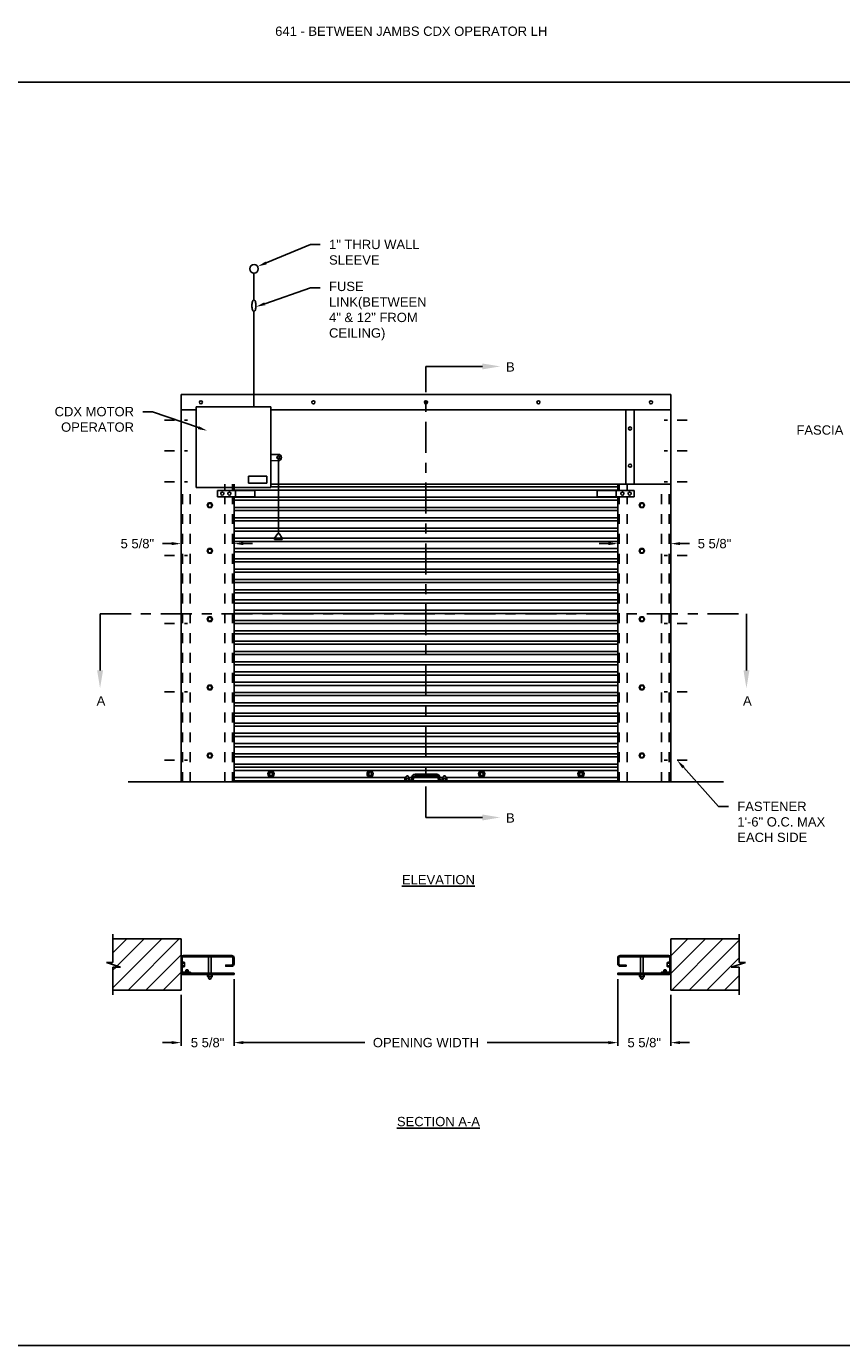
# Model space of a CAD drawing. Header units: inches. Extents: x 169.6 to 233, y 214.8 to 266.5.
# Tile 2 of 18: x 175.4 to 183.6, y 214.8 to 228.1. Entities that reach past the tile are written whole.
import ezdxf
from ezdxf import colors
from ezdxf.entities.mleader import LeaderData, LeaderLine
from ezdxf.math import Vec2, Vec3

# ---------------------------------------------------------------- set-up
doc = ezdxf.new("R2010")
doc.units = ezdxf.units.IN
doc.header["$LTSCALE"] = 0.25
doc.header["$MEASUREMENT"] = 0
for name, pattern in [('CENTER', [2, 1.25, -0.25, 0.25, -0.25]), ('CENTER2', [1.125, 0.75, -0.125, 0.125, -0.125]), ('HIDDEN', [0.375, 0.25, -0.125]), ('HIDDEN2', [0.1875, 0.125, -0.0625])]:
    doc.linetypes.add(name, pattern=pattern)
for name, color, linetype in [('ANNOTATIONS', 1, 'Continuous'), ('CDX OPERATOR LH', 7, 'Continuous'), ('SECTION CUTS', 6, 'CENTER')]:
    doc.layers.add(name, color=color, linetype=linetype)
doc.styles.add('ARIAL', font='arial.ttf', dxfattribs={"height": 0.09375})
doc.styles.get("Standard").update_dxf_attribs({"font": 'romans.shx'})
doc.dimstyles.new('STANDARD$0', dxfattribs={"dimtxt": 0.09375, "dimasz": 0.09375, "dimexe": 0.03125, "dimexo": 0.046875, "dimgap": 0.09, "dimtad": 0, "dimtih": 1, "dimtoh": 1, "dimdec": 4, "dimzin": 0, "dimdsep": 46, "dimtxsty": 'ARIAL', "dimcen": 0.09, "dimadec": 0, "dimazin": 0, "dimtfac": 1, "dimtdec": 4, "dimtofl": 0, "dimtmove": 0, "dimatfit": 1, "dimfxl": 1, "dimtolj": 1, "dimtzin": 0, "dimarcsym": 0})

# ---------------------------------------------------------------- blocks, each defined once
blk = doc.blocks.new('*D70')
at = {"layer": 'ANNOTATIONS', "color": 0, "lineweight": -2, "transparency": 16777216}
for p, q in [((181.898, 223.39), (181.898, 222.81)), ((181.269, 222.841), (181.176, 222.841)), ((181.363, 222.899), (181.363, 222.81)), ((181.992, 222.841), (182.085, 222.841))]:
    blk.add_line(p, q, dxfattribs=at)
at = {"layer": 'ANNOTATIONS', "color": 0, "transparency": 16777216}
for points in [[(181.269, 222.857), (181.269, 222.826), (181.363, 222.841)], [(181.992, 222.857), (181.992, 222.826), (181.898, 222.841)]]:
    blk.add_solid(points, dxfattribs=at)
at = {"layer": 'defpoints', "color": 0, "transparency": 16777216}
for p in [(181.898, 223.437), (181.363, 222.946), (181.898, 222.841)]:
    blk.add_point(p, dxfattribs=at)
at = {"layer": 'ANNOTATIONS', "color": 0, "transparency": 16777216, "insert": (182.338, 222.841), "char_height": 0.0938, "attachment_point": 5, "style": 'ARIAL'}
blk.add_mtext('\\A1;5 5/8"', dxfattribs=at)
blk = doc.blocks.new('*D71')
at = {"layer": 'ANNOTATIONS', "color": 0, "lineweight": -2, "transparency": 16777216}
for p, q in [((176.96, 223.392), (176.96, 222.81)), ((176.867, 222.841), (176.773, 222.841)), ((177.495, 222.899), (177.495, 222.81)), ((177.589, 222.841), (177.682, 222.841))]:
    blk.add_line(p, q, dxfattribs=at)
at = {"layer": 'ANNOTATIONS', "color": 0, "transparency": 16777216}
for points in [[(176.867, 222.857), (176.867, 222.826), (176.96, 222.841)], [(177.589, 222.857), (177.589, 222.826), (177.495, 222.841)]]:
    blk.add_solid(points, dxfattribs=at)
at = {"layer": 'defpoints', "color": 0, "transparency": 16777216}
for p in [(176.96, 223.439), (176.96, 222.841), (177.495, 222.946)]:
    blk.add_point(p, dxfattribs=at)
at = {"layer": 'ANNOTATIONS', "color": 0, "transparency": 16777216, "insert": (176.52, 222.841), "char_height": 0.0938, "attachment_point": 5, "style": 'ARIAL'}
blk.add_mtext('\\A1;5 5/8"', dxfattribs=at)
blk = doc.blocks.new('*D68')
at = {"layer": 'ANNOTATIONS', "color": 0, "lineweight": -2, "transparency": 16777216}
for p, q in [((177.495, 218.452), (177.495, 217.781)), ((176.96, 218.295), (176.96, 217.781)), ((176.867, 217.812), (176.773, 217.812)), ((177.589, 217.812), (177.682, 217.812))]:
    blk.add_line(p, q, dxfattribs=at)
at = {"layer": 'ANNOTATIONS', "color": 0, "transparency": 16777216}
for points in [[(176.867, 217.828), (176.867, 217.797), (176.96, 217.812)], [(177.589, 217.828), (177.589, 217.797), (177.495, 217.812)]]:
    blk.add_solid(points, dxfattribs=at)
at = {"layer": 'defpoints', "color": 0, "transparency": 16777216}
for p in [(177.495, 218.499), (176.96, 218.342), (177.495, 217.812)]:
    blk.add_point(p, dxfattribs=at)
at = {"layer": 'ANNOTATIONS', "color": 0, "transparency": 16777216, "insert": (177.228, 217.812), "char_height": 0.0938, "attachment_point": 5, "style": 'ARIAL'}
blk.add_mtext('\\A1;5 5/8"', dxfattribs=at)
blk = doc.blocks.new('*D69')
at = {"layer": 'ANNOTATIONS', "color": 0, "lineweight": -2, "transparency": 16777216}
for p, q in [((181.363, 218.452), (181.363, 217.781)), ((181.898, 218.295), (181.898, 217.781)), ((181.269, 217.812), (181.176, 217.812)), ((181.992, 217.812), (182.085, 217.812))]:
    blk.add_line(p, q, dxfattribs=at)
at = {"layer": 'ANNOTATIONS', "color": 0, "transparency": 16777216}
for points in [[(181.269, 217.828), (181.269, 217.797), (181.363, 217.812)], [(181.992, 217.828), (181.992, 217.797), (181.898, 217.812)]]:
    blk.add_solid(points, dxfattribs=at)
at = {"layer": 'defpoints', "color": 0, "transparency": 16777216}
for p in [(181.363, 218.499), (181.898, 218.342), (181.363, 217.812)]:
    blk.add_point(p, dxfattribs=at)
at = {"layer": 'ANNOTATIONS', "color": 0, "transparency": 16777216, "insert": (181.63, 217.812), "char_height": 0.0938, "attachment_point": 5, "style": 'ARIAL'}
blk.add_mtext('\\A1;5 5/8"', dxfattribs=at)
blk = doc.blocks.new('*D65')
at = {"layer": 'ANNOTATIONS', "color": 0, "lineweight": -2, "transparency": 16777216}
for p, q in [((177.495, 218.405), (177.495, 217.781)), ((181.363, 218.405), (181.363, 217.781)), ((177.589, 217.812), (178.813, 217.812)), ((181.269, 217.812), (180.045, 217.812))]:
    blk.add_line(p, q, dxfattribs=at)
at = {"layer": 'ANNOTATIONS', "color": 0, "transparency": 16777216}
for points in [[(177.589, 217.828), (177.589, 217.797), (177.495, 217.812)], [(181.269, 217.828), (181.269, 217.797), (181.363, 217.812)]]:
    blk.add_solid(points, dxfattribs=at)
at = {"layer": 'defpoints', "color": 0, "transparency": 16777216}
for p in [(177.495, 218.452), (181.363, 218.452), (181.363, 217.812)]:
    blk.add_point(p, dxfattribs=at)
at = {"layer": 'ANNOTATIONS', "color": 0, "transparency": 16777216, "insert": (179.429, 217.812), "char_height": 0.09375, "attachment_point": 5, "style": 'ARIAL'}
blk.add_mtext('\\A1;OPENING WIDTH', dxfattribs=at)

msp = doc.modelspace()

# ---------------------------------------------------------------- hatches: boundary and pattern name
at = {"layer": 'CDX OPERATOR LH'}
h = msp.add_hatch(dxfattribs=at)
h.set_pattern_fill('ANSI31', color=256, style=0)
h.set_pattern_definition([(45, (21.99535, -37.0293), (-0.08838835, 0.08838835), [])])
h.paths.add_polyline_path([(176.96026, 218.8575), (176.27276, 218.8575), (176.27276, 218.6203), (176.20865, 218.6203), (176.35072, 218.5734), (176.27276, 218.5734), (176.27276, 218.34188), (176.96026, 218.34188)])
h.paths.add_polyline_path([(182.58526, 218.5734), (182.50729, 218.5734), (182.64936, 218.6203), (182.58526, 218.6203), (182.58526, 218.8575), (181.89776, 218.8575), (181.89776, 218.34188), (182.58526, 218.34188)])
h.paths.add_polyline_path([(193.23756, 218.78308), (193.93506, 218.78308), (193.93506, 218.97627), (193.23756, 218.97627)], flags=9)
h.paths.add_polyline_path([(202.25173, 225.79656), (202.38596, 225.79656), (202.38596, 225.93718), (202.25173, 225.93718)], flags=9)
h.paths.add_polyline_path([(204.64016, 222.43093), (204.77478, 222.43093), (204.77478, 222.57156), (204.64016, 222.57156)], flags=9)
h.paths.add_polyline_path([(198.12421, 222.43093), (198.25882, 222.43093), (198.25882, 222.57156), (198.12421, 222.57156)], flags=9)
h.paths.add_polyline_path([(202.25173, 221.25083), (202.38596, 221.25083), (202.38596, 221.39146), (202.25173, 221.39146)], flags=9)
h.paths.add_polyline_path([(201.1058, 218.32646), (201.98971, 218.32646), (201.98971, 218.51965), (201.1058, 218.51965)], flags=9)
h.paths.add_polyline_path([(201.1599, 220.76428), (201.94187, 220.76428), (201.94187, 220.95747), (201.1599, 220.95747)], flags=9)
h.paths.add_polyline_path([(207.44079, 220.78025), (208.32451, 220.78025), (208.32451, 220.97344), (207.44079, 220.97344)], flags=9)

# ---------------------------------------------------------------- linework, layer by layer
at = {"layer": 'ANNOTATIONS'}
for p, q in [((177.49492, 218.4523), (177.49492, 217.78096)), ((181.3631, 218.4523), (181.3631, 217.78096))]:
    msp.add_line(p, q, dxfattribs=at)
for points in [[(177.58867, 217.82783), (177.58867, 217.79658), (177.49492, 217.81221)], [(181.26935, 217.82783), (181.26935, 217.79658), (181.3631, 217.81221)]]:
    msp.add_solid(points, dxfattribs=at)
at = {"layer": 'CDX OPERATOR LH', "linetype": 'Continuous'}
for p, q in [((177.69568, 225.29693), (177.69568, 225.56769)), ((177.69568, 225.18243), (177.69568, 224.2185)), ((176.96026, 220.43925), (176.96026, 224.3455)), ((181.89776, 224.3455), (176.96026, 224.3455)), ((181.89776, 220.43925), (181.89776, 224.3455)), ((177.11429, 224.18925), (176.96026, 224.18925)), ((177.11429, 224.2185), (177.11429, 223.406)), ((177.11429, 224.2185), (177.86429, 224.2185)), ((177.86429, 224.2185), (177.86429, 223.406)), ((181.89776, 224.18925), (177.86429, 224.18925)), ((181.44513, 223.43925), (181.44513, 224.18925)), ((181.52911, 224.18925), (181.52911, 223.43925)), ((177.86429, 223.73963), (177.9421, 223.74052)), ((177.86429, 223.67713), (177.94253, 223.67802)), ((177.94232, 223.70927), (177.94232, 222.94471)), ((177.82463, 223.52227), (177.64056, 223.52227)), ((177.64056, 223.52227), (177.64056, 223.45095)), ((177.82463, 223.45095), (177.82463, 223.52227)), ((177.11429, 223.406), (177.86429, 223.406)), ((177.3289, 223.37675), (177.7039, 223.37675)), ((177.3289, 223.31425), (177.3289, 223.37675)), ((177.49492, 223.37675), (177.49492, 223.43925)), ((181.3631, 223.3818), (177.49492, 223.3818)), ((177.51054, 223.31425), (177.51054, 223.37675)), ((177.82463, 223.45095), (177.64056, 223.45095)), ((177.7039, 223.31425), (177.7039, 223.37675)), ((177.86429, 223.43925), (181.89776, 223.43925)), ((181.3631, 223.41305), (177.86429, 223.41305)), ((181.52911, 223.37675), (181.15411, 223.37675)), ((181.15411, 223.31425), (181.15411, 223.37675)), ((181.34747, 223.31425), (181.34747, 223.37675)), ((181.3631, 223.37675), (181.3631, 223.43925)), ((181.52911, 223.31425), (181.52911, 223.37675)), ((177.3289, 223.31425), (177.7039, 223.31425)), ((177.49492, 220.43925), (177.49492, 223.31425)), ((181.3631, 223.30944), (177.49492, 223.30944)), ((181.3631, 223.27819), (177.49492, 223.27819)), ((181.52911, 223.31425), (181.15411, 223.31425)), ((181.3631, 220.43925), (181.3631, 223.31425)), ((181.3631, 223.20582), (177.49492, 223.20582)), ((181.3631, 223.17457), (177.49492, 223.17457)), ((181.3631, 223.10221), (177.49492, 223.10221)), ((181.3631, 223.07096), (177.49492, 223.07096)), ((181.3631, 222.99859), (177.49492, 222.99859)), ((181.3631, 222.96734), (177.49492, 222.96734)), ((181.3631, 222.89498), (177.49492, 222.89498)), ((181.3631, 222.86373), (177.49492, 222.86373)), ((177.93451, 222.94471), (177.90326, 222.89784)), ((177.90326, 222.89784), (177.98138, 222.89784)), ((177.90326, 222.89784), (177.90326, 222.88221)), ((177.90326, 222.88221), (177.98138, 222.88221)), ((177.93451, 222.94471), (177.95013, 222.94471)), ((177.95013, 222.94471), (177.98138, 222.89784)), ((177.98138, 222.89784), (177.98138, 222.88221)), ((181.3631, 222.79136), (177.49492, 222.79136)), ((181.3631, 222.76011), (177.49492, 222.76011)), ((181.3631, 222.68775), (177.49492, 222.68775)), ((181.3631, 222.6565), (177.49492, 222.6565)), ((181.3631, 222.58414), (177.49492, 222.58414)), ((181.3631, 222.55289), (177.49492, 222.55289)), ((181.3631, 222.48052), (177.49492, 222.48052)), ((181.3631, 222.44927), (177.49492, 222.44927)), ((181.3631, 222.37691), (177.49492, 222.37691)), ((181.3631, 222.34566), (177.49492, 222.34566)), ((181.3631, 222.27329), (177.49492, 222.27329)), ((181.3631, 222.24204), (177.49492, 222.24204)), ((181.3631, 222.16968), (177.49492, 222.16968)), ((181.3631, 222.13843), (177.49492, 222.13843)), ((181.3631, 222.06606), (177.49492, 222.06606)), ((181.3631, 222.03481), (177.49492, 222.03481)), ((181.3631, 221.96245), (177.49492, 221.96245)), ((181.3631, 221.9312), (177.49492, 221.9312)), ((181.3631, 221.85883), (177.49492, 221.85883)), ((181.3631, 221.82758), (177.49492, 221.82758)), ((181.3631, 221.75522), (177.49492, 221.75522)), ((181.3631, 221.72397), (177.49492, 221.72397)), ((181.3631, 221.6516), (177.49492, 221.6516)), ((181.3631, 221.62035), (177.49492, 221.62035)), ((181.3631, 221.54799), (177.49492, 221.54799)), ((181.3631, 221.51674), (177.49492, 221.51674)), ((181.3631, 221.44438), (177.49492, 221.44438)), ((181.3631, 221.41313), (177.49492, 221.41313)), ((181.3631, 221.34076), (177.49492, 221.34076)), ((181.3631, 221.30951), (177.49492, 221.30951)), ((181.3631, 221.23715), (177.49492, 221.23715)), ((181.3631, 221.2059), (177.49492, 221.2059)), ((181.3631, 221.13353), (177.49492, 221.13353)), ((181.3631, 221.10228), (177.49492, 221.10228)), ((181.3631, 221.03306), (177.49492, 221.03306)), ((181.3631, 221.00181), (177.49492, 221.00181)), ((181.3631, 220.92944), (177.49492, 220.92944)), ((181.3631, 220.89819), (177.49492, 220.89819)), ((181.3631, 220.82583), (177.49492, 220.82583)), ((181.3631, 220.79458), (177.49492, 220.79458)), ((181.3631, 220.72221), (177.49492, 220.72221)), ((181.3631, 220.69096), (177.49492, 220.69096)), ((181.3631, 220.6186), (177.49492, 220.6186)), ((181.3631, 220.58735), (177.49492, 220.58735)), ((181.3631, 220.5561), (177.49492, 220.5561)), ((179.22472, 220.48374), (177.49492, 220.48374)), ((177.49492, 220.45156), (181.3631, 220.45156)), ((179.21026, 220.43925), (179.21026, 220.45487)), ((179.21026, 220.45487), (179.27276, 220.45487)), ((179.21798, 220.45823), (179.21798, 220.47433)), ((179.22371, 220.4783), (179.25981, 220.4784)), ((179.22614, 220.48695), (179.23134, 220.49595)), ((179.2297, 220.47473), (179.2297, 220.45795)), ((179.25697, 220.48643), (179.2515, 220.49593)), ((179.25314, 220.47511), (179.25314, 220.45811)), ((179.28838, 220.48374), (179.25812, 220.48374)), ((179.26485, 220.45785), (179.26485, 220.47514)), ((179.28838, 220.4705), (179.28838, 220.48612)), ((179.30401, 220.4705), (179.30401, 220.48612)), ((179.55401, 220.48374), (179.30401, 220.48374)), ((179.31963, 220.51737), (179.53838, 220.51737)), ((179.31963, 220.50175), (179.53838, 220.50175)), ((179.55401, 220.4705), (179.55401, 220.48612)), ((179.56963, 220.4705), (179.56963, 220.48612)), ((179.59972, 220.48374), (179.56963, 220.48374)), ((179.58526, 220.45487), (179.64776, 220.45487)), ((179.59298, 220.45823), (179.59298, 220.47433)), ((179.59871, 220.4783), (179.63481, 220.4784)), ((179.60114, 220.48695), (179.60634, 220.49595)), ((179.6047, 220.47473), (179.6047, 220.45795)), ((179.63197, 220.48643), (179.6265, 220.49593)), ((179.62814, 220.47511), (179.62814, 220.45811)), ((181.3631, 220.48374), (179.63312, 220.48374)), ((179.63985, 220.45785), (179.63985, 220.47514)), ((179.64776, 220.43925), (179.64776, 220.45487)), ((177.49492, 220.43925), (181.3631, 220.43925)), ((176.27276, 218.6203), (176.27276, 218.90438)), ((182.58526, 218.6203), (182.58526, 218.90438)), ((176.35072, 218.5734), (176.20865, 218.6203)), ((176.20865, 218.6203), (176.27276, 218.6203)), ((176.97166, 218.62345), (176.99139, 218.62345)), ((176.99179, 218.61157), (176.97166, 218.61157)), ((176.99218, 218.58781), (176.97166, 218.58781)), ((176.99542, 218.61765), (176.99551, 218.58104)), ((181.8626, 218.61765), (181.8625, 218.58104)), ((181.86583, 218.58781), (181.88635, 218.58781)), ((181.86622, 218.61157), (181.88635, 218.61157)), ((181.88635, 218.62345), (181.86663, 218.62345)), ((182.50729, 218.5734), (182.64936, 218.6203)), ((182.64936, 218.6203), (182.58526, 218.6203)), ((176.27276, 218.295), (176.27276, 218.5734)), ((176.27276, 218.5734), (176.35072, 218.5734)), ((176.96026, 218.58226), (176.96026, 218.54611)), ((176.97166, 218.57593), (176.99221, 218.57593)), ((177.22759, 218.49618), (177.22759, 218.47865)), ((177.26931, 218.47544), (177.2327, 218.47534)), ((177.23557, 218.4672), (177.24112, 218.45756)), ((177.23947, 218.47867), (177.23947, 218.49591)), ((177.26683, 218.46667), (177.26157, 218.45755)), ((177.26323, 218.47906), (177.26323, 218.49607)), ((177.27511, 218.49579), (177.27511, 218.47947)), ((181.5829, 218.4961), (181.5829, 218.47857)), ((181.62462, 218.47536), (181.58802, 218.47526)), ((181.59089, 218.46712), (181.59644, 218.45748)), ((181.59478, 218.47859), (181.59478, 218.49583)), ((181.62215, 218.46659), (181.61689, 218.45747)), ((181.61855, 218.47898), (181.61855, 218.49599)), ((181.63043, 218.49571), (181.63043, 218.47939)), ((181.88635, 218.57593), (181.86581, 218.57593)), ((181.89776, 218.58226), (181.89776, 218.54611)), ((182.58526, 218.5734), (182.50729, 218.5734)), ((182.58526, 218.295), (182.58526, 218.5734))]:
    msp.add_line(p, q, dxfattribs=at)
at = {"layer": 'CDX OPERATOR LH', "linetype": 'CENTER2', "ltscale": 0.25}
for p, q in [((176.79469, 224.08626), (177.02583, 224.08626)), ((182.06333, 224.08626), (181.83219, 224.08626)), ((176.79469, 223.77489), (177.02583, 223.77489)), ((182.06333, 223.77489), (181.83219, 223.77489))]:
    msp.add_line(p, q, dxfattribs=at)
at = {"layer": 'CDX OPERATOR LH', "linetype": 'CENTER2', "ltscale": 0.28}
for p, q in [((176.79469, 223.46352), (177.02583, 223.46352)), ((182.06333, 223.46352), (181.83219, 223.46352)), ((176.79469, 222.7225), (177.02583, 222.7225)), ((182.06333, 222.7225), (181.83219, 222.7225)), ((176.79469, 222.035), (177.02583, 222.035)), ((182.06333, 222.035), (181.83219, 222.035)), ((176.79469, 221.3475), (177.02583, 221.3475)), ((182.06333, 221.3475), (181.83219, 221.3475)), ((176.79469, 220.66), (177.02583, 220.66)), ((182.06333, 220.66), (181.83219, 220.66))]:
    msp.add_line(p, q, dxfattribs=at)
at = {"layer": 'CDX OPERATOR LH', "linetype": 'HIDDEN2'}
for p, q in [((176.97588, 220.43925), (176.97588, 223.43925)), ((177.05401, 220.43925), (177.05401, 223.43925)), ((177.40117, 223.37675), (177.40117, 223.43925)), ((177.47929, 223.37675), (177.47929, 223.43925)), ((181.37872, 223.37675), (181.37872, 223.43925)), ((181.45685, 223.37675), (181.45685, 223.43925)), ((181.80401, 220.43925), (181.80401, 223.43925)), ((181.88213, 220.43925), (181.88213, 223.43925)), ((177.40117, 220.43925), (177.40117, 223.31425)), ((177.47929, 220.43925), (177.47929, 223.31425)), ((181.37872, 220.43925), (181.37872, 223.31425)), ((181.45685, 220.43925), (181.45685, 223.31425))]:
    msp.add_line(p, q, dxfattribs=at)
at = {"layer": 'CDX OPERATOR LH'}
for p, q in [((176.42901, 220.43925), (182.42901, 220.43925)), ((176.27276, 218.8575), (176.96026, 218.8575)), ((176.96026, 218.34188), (176.96026, 218.8575)), ((181.89776, 218.34188), (181.89776, 218.8575)), ((182.58526, 218.8575), (181.89776, 218.8575)), ((177.23798, 218.51058), (177.23798, 218.67739)), ((177.26471, 218.51058), (177.26471, 218.67739)), ((181.5933, 218.51058), (181.5933, 218.67739)), ((181.62003, 218.51058), (181.62003, 218.67739)), ((177.01075, 218.54575), (177.00778, 218.54278)), ((177.00778, 218.52199), (177.00778, 218.54278)), ((177.03154, 218.53981), (177.00778, 218.53981)), ((177.03154, 218.53387), (177.00778, 218.53387)), ((177.03154, 218.52793), (177.00778, 218.52793)), ((177.02857, 218.54575), (177.01075, 218.54575)), ((177.02857, 218.54278), (177.01075, 218.54278)), ((177.02857, 218.53684), (177.01075, 218.53684)), ((177.02857, 218.5309), (177.01075, 218.5309)), ((177.02857, 218.52496), (177.01075, 218.52496)), ((177.02857, 218.54575), (177.03154, 218.54278)), ((177.03154, 218.52199), (177.03154, 218.54278)), ((181.82944, 218.54575), (181.82647, 218.54278)), ((181.82647, 218.52199), (181.82647, 218.54278)), ((181.82647, 218.53981), (181.85023, 218.53981)), ((181.82647, 218.53387), (181.85023, 218.53387)), ((181.82647, 218.52793), (181.85023, 218.52793)), ((181.82944, 218.54575), (181.84726, 218.54575)), ((181.82944, 218.54278), (181.84726, 218.54278)), ((181.82944, 218.53684), (181.84726, 218.53684)), ((181.82944, 218.5309), (181.84726, 218.5309)), ((181.82944, 218.52496), (181.84726, 218.52496)), ((181.84726, 218.54575), (181.85023, 218.54278)), ((181.85023, 218.52199), (181.85023, 218.54278)), ((176.27276, 218.34188), (176.96026, 218.34188)), ((182.58526, 218.34188), (181.89776, 218.34188))]:
    msp.add_line(p, q, dxfattribs=at)
at = {"layer": 'CDX OPERATOR LH', "linetype": 'HIDDEN'}
for p, q in [((177.23798, 218.67739), (177.22759, 218.6888)), ((177.26471, 218.67739), (177.27511, 218.6888)), ((181.5933, 218.67739), (181.5829, 218.6888)), ((181.62003, 218.67739), (181.63043, 218.6888)), ((177.00778, 218.51058), (176.9959, 218.49917)), ((177.03154, 218.51058), (177.04343, 218.49917)), ((181.82647, 218.51058), (181.81459, 218.49917)), ((181.85023, 218.51058), (181.86211, 218.49917))]:
    msp.add_line(p, q, dxfattribs=at)
at = {"layer": 'CDX OPERATOR LH', "linetype": 'Continuous'}
msp.add_lwpolyline([(177.68899, 225.18533, -0.09187159), (177.681, 225.19919, -0.04858263), (177.67679, 225.21625, -0.07273115), (177.67679, 225.26311, -0.04858263), (177.681, 225.28017, -0.09187159), (177.68899, 225.29403, -0.46162273), (177.70161, 225.29403, -0.09187159), (177.70959, 225.28017, -0.04858263), (177.71381, 225.26311, -0.07273106), (177.71381, 225.21625, -0.04858263), (177.70959, 225.19919, -0.09187159), (177.70161, 225.18533, -0.46162253), (177.68899, 225.18533)], format="xyb", dxfattribs=at)
for points in [[(177.23747, 223.25084), (177.22394, 223.2274), (177.23747, 223.20396), (177.26453, 223.20396), (177.27807, 223.2274), (177.26453, 223.25084)], [(181.62054, 223.25084), (181.63408, 223.2274), (181.62054, 223.20396), (181.59348, 223.20396), (181.57995, 223.2274), (181.59348, 223.25084)], [(177.23747, 222.74368), (177.22394, 222.76711), (177.23747, 222.79055), (177.26453, 222.79055), (177.27807, 222.76711), (177.26453, 222.74368)], [(181.62054, 222.74368), (181.63408, 222.76711), (181.62054, 222.79055), (181.59348, 222.79055), (181.57995, 222.76711), (181.59348, 222.74368)], [(177.23747, 222.05618), (177.22394, 222.07961), (177.23747, 222.10305), (177.26453, 222.10305), (177.27807, 222.07961), (177.26453, 222.05618)], [(181.62054, 222.05618), (181.63408, 222.07961), (181.62054, 222.10305), (181.59348, 222.10305), (181.57995, 222.07961), (181.59348, 222.05618)], [(177.23747, 221.36868), (177.22394, 221.39211), (177.23747, 221.41555), (177.26453, 221.41555), (177.27807, 221.39211), (177.26453, 221.36868)], [(181.62054, 221.36868), (181.63408, 221.39211), (181.62054, 221.41555), (181.59348, 221.41555), (181.57995, 221.39211), (181.59348, 221.36868)], [(177.23747, 220.68118), (177.22394, 220.70461), (177.23747, 220.72805), (177.26453, 220.72805), (177.27807, 220.70461), (177.26453, 220.68118)], [(181.62054, 220.68118), (181.63408, 220.70461), (181.62054, 220.72805), (181.59348, 220.72805), (181.57995, 220.70461), (181.59348, 220.68118)], [(177.85088, 220.54698), (177.83526, 220.51992), (177.85088, 220.49285), (177.88213, 220.49285), (177.89776, 220.51992), (177.88213, 220.54698)], [(178.85088, 220.54698), (178.83526, 220.51992), (178.85088, 220.49285), (178.88213, 220.49285), (178.89776, 220.51992), (178.88213, 220.54698)], [(179.97588, 220.54698), (179.96026, 220.51992), (179.97588, 220.49285), (180.00713, 220.49285), (180.02276, 220.51992), (180.00713, 220.54698)], [(180.97588, 220.54698), (180.96026, 220.51992), (180.97588, 220.49285), (181.00713, 220.49285), (181.02276, 220.51992), (181.00713, 220.54698)]]:
    msp.add_lwpolyline(points, close=True, dxfattribs=at)
at = {"layer": 'CDX OPERATOR LH'}
for points in [[(176.96026, 218.66551, -0.41421356), (176.98354, 218.6888), (177.47163, 218.6888, -0.41421356), (177.49492, 218.66551), (177.49492, 218.60515, -0.41421356), (177.47163, 218.58187), (177.41175, 218.58187), (177.41175, 218.59327), (177.47163, 218.59327, 0.41421356), (177.48351, 218.60515), (177.48351, 218.66551, 0.41421356), (177.47163, 218.67739), (176.98354, 218.67739, 0.41421356), (176.97166, 218.66551), (176.97166, 218.53387, 0.41421356), (176.98354, 218.52199), (177.05531, 218.52199), (177.05531, 218.51058)], [(181.89776, 218.66551, 0.41421356), (181.87447, 218.6888), (181.38639, 218.6888, 0.41421356), (181.3631, 218.66551), (181.3631, 218.60515, 0.41421356), (181.38639, 218.58187), (181.44627, 218.58187), (181.44627, 218.59327), (181.38639, 218.59327, -0.41421356), (181.37451, 218.60515), (181.37451, 218.66551, -0.41421356), (181.38639, 218.67739), (181.87447, 218.67739, -0.41421356), (181.88635, 218.66551), (181.88635, 218.53387, -0.41421356), (181.87447, 218.52199), (181.80271, 218.52199), (181.80271, 218.51058)], [(176.98354, 218.51058, -0.41421356), (176.96026, 218.53387)], [(181.87447, 218.51058, 0.41421356), (181.89776, 218.53387)]]:
    msp.add_lwpolyline(points, format="xyb", dxfattribs=at)
for points in [[(177.49492, 218.51058), (177.49492, 218.49917), (176.97214, 218.49917), (176.97214, 218.51058), (177.49492, 218.51058)], [(181.88588, 218.51058), (181.3631, 218.51058), (181.3631, 218.49917), (181.88588, 218.49917), (181.88588, 218.51058)]]:
    msp.add_lwpolyline(points, dxfattribs=at)
at = {"layer": 'CDX OPERATOR LH', "linetype": 'Continuous'}
for centre, radius in [((177.69606, 225.61076), 0.04307), ((177.16047, 224.26573), 0.01562), ((178.29474, 224.26573), 0.01562), ((179.42901, 224.26573), 0.01562), ((180.56327, 224.26573), 0.01562), ((181.69754, 224.26573), 0.01562), ((181.48712, 224.00175), 0.01562), ((177.94232, 223.70927), 0.01562), ((181.48712, 223.62675), 0.01562), ((177.251, 223.2274), 0.01893), ((177.37577, 223.3455), 0.01562), ((177.44804, 223.3455), 0.01562), ((181.40997, 223.3455), 0.01562), ((181.48224, 223.3455), 0.01562), ((181.60701, 223.2274), 0.01893), ((177.251, 222.76711), 0.01893), ((181.60701, 222.76711), 0.01893), ((177.251, 222.07961), 0.01893), ((181.60701, 222.07961), 0.01893), ((177.251, 221.39211), 0.01893), ((181.60701, 221.39211), 0.01893), ((177.251, 220.70461), 0.01893), ((181.60701, 220.70461), 0.01893), ((177.86651, 220.51992), 0.03125), ((177.86651, 220.51992), 0.01562), ((178.86651, 220.51992), 0.03125), ((178.86651, 220.51992), 0.01562), ((179.99151, 220.51992), 0.03125), ((179.99151, 220.51992), 0.01562), ((180.99151, 220.51992), 0.03125), ((180.99151, 220.51992), 0.01562)]:
    msp.add_circle(centre, radius, dxfattribs=at)
for centre, radius, start, end in [((177.94232, 223.70927), 0.03125, 270.396353, 90.396353), ((179.22393, 220.47187), 0.00644, 26.373308, 157.572004), ((179.22393, 220.46183), 0.00695, 211.141954, 326.052996), ((179.24142, 220.47825), 0.01758, 150.31878, 179.815958), ((179.24142, 220.45481), 0.02344, 60, 120), ((179.24142, 220.47825), 0.02344, 240, 300), ((179.24142, 220.48997), 0.01172, 30.599928, 149.335393), ((179.25908, 220.47174), 0.0067, 30.490233, 152.691871), ((179.25908, 220.46196), 0.00708, 212.850833, 324.558993), ((179.24142, 220.47825), 0.01758, 0.603848, 27.736938), ((179.27276, 220.4705), 0.03125, 270, 0), ((179.27276, 220.4705), 0.01562, 270, 0), ((179.31963, 220.48612), 0.03125, 90, 180), ((179.31963, 220.48612), 0.01562, 90, 180), ((179.53838, 220.48612), 0.03125, 0, 90), ((179.53838, 220.48612), 0.01562, 0, 90), ((179.58526, 220.4705), 0.03125, 180, 270), ((179.58526, 220.4705), 0.01562, 180, 270), ((179.59893, 220.47187), 0.00644, 26.373308, 157.572004), ((179.59893, 220.46183), 0.00695, 211.141954, 326.052996), ((179.61642, 220.47825), 0.01758, 150.31878, 179.815958), ((179.61642, 220.45481), 0.02344, 60, 120), ((179.61642, 220.47825), 0.02344, 240, 300), ((179.61642, 220.48997), 0.01172, 30.599928, 149.335393), ((179.63408, 220.47174), 0.0067, 30.490233, 152.691871), ((179.63408, 220.46196), 0.00708, 212.850833, 324.558993), ((179.61642, 220.47825), 0.01758, 0.603848, 27.736938), ((176.98889, 218.61742), 0.00653, 296.373308, 67.572004), ((176.98876, 218.58178), 0.00679, 300.490233, 62.691871), ((176.9716, 218.59969), 0.02376, 330, 30), ((181.86925, 218.58178), 0.00679, 117.308129, 239.509767), ((181.86912, 218.61742), 0.00653, 112.427996, 243.626692), ((181.88641, 218.59969), 0.02376, 150, 210), ((177.23344, 218.49201), 0.00718, 32.850833, 144.558993), ((177.23344, 218.48209), 0.00679, 210.490233, 332.691871), ((177.25135, 218.47549), 0.01782, 180.603848, 207.736938), ((177.25135, 218.47549), 0.02376, 60, 120), ((177.25135, 218.49925), 0.02376, 240, 300), ((177.25135, 218.46361), 0.01188, 210.599928, 329.335393), ((177.26908, 218.49214), 0.00705, 31.141954, 146.052996), ((177.26908, 218.48196), 0.00653, 206.373308, 337.572004), ((177.25135, 218.47549), 0.01782, 330.31878, 359.815958), ((181.58875, 218.49193), 0.00718, 32.850833, 144.558993), ((181.58875, 218.48201), 0.00679, 210.490233, 332.691871), ((181.60667, 218.47541), 0.01782, 180.603848, 207.736938), ((181.60667, 218.47541), 0.02376, 60, 120), ((181.60667, 218.49917), 0.02376, 240, 300), ((181.60667, 218.46353), 0.01188, 210.599928, 329.335393), ((181.62439, 218.49206), 0.00705, 31.141954, 146.052996), ((181.62439, 218.48188), 0.00653, 206.373308, 337.572004), ((181.60667, 218.47541), 0.01782, 330.31878, 359.815958)]:
    msp.add_arc(centre, radius, start, end, dxfattribs=at)
at = {"layer": 'defpoints'}
msp.add_lwpolyline([(189.05875, 214.75854), (169.58887, 214.75854), (169.58887, 227.49365), (189.05875, 227.49365)], close=True, dxfattribs=at)
at = {"layer": 'SECTION CUTS'}
for p, q in [((179.42901, 220.08144), (179.42901, 224.62717)), ((176.14418, 222.13228), (182.66014, 222.13228))]:
    msp.add_line(p, q, dxfattribs=at)

# ---------------------------------------------------------------- texts
at = {"layer": 'ANNOTATIONS', "insert": (177.90932, 228.05267), "char_height": 0.09375, "width": 4.6220629, "attachment_point": 1, "line_spacing_factor": 0.86134, "style": 'ARIAL'}
msp.add_mtext('641 - BETWEEN JAMBS CDX OPERATOR LH', dxfattribs=at)
at = {"layer": 'ANNOTATIONS', "char_height": 0.09375, "attachment_point": 2, "style": 'ARIAL'}
for s, insert, width in [('{\\LELEVATION}', (179.55534, 219.50166), 3.0834986), ('{\\LSECTION A-A}', (179.55534, 217.06383), 1.3823677)]:
    msp.add_mtext(s, dxfattribs=dict(at, insert=insert, width=width))
at = {"layer": 'SECTION CUTS', "style": 'ARIAL'}
for s, p in [('B', (180.23703, 224.57547)), ('A', (176.10971, 221.20984)), ('A', (182.62566, 221.20984)), ('B', (180.23703, 220.02975))]:
    msp.add_text(s, height=0.09375, dxfattribs=at).set_placement(p)

# ---------------------------------------------------------------- dimensions: what is measured, and where the dimension line sits
at = {"layer": 'ANNOTATIONS'}
for base, p1, p2, picture, middle in [((176.96026, 222.84132), (177.49492, 222.94623), (176.96026, 223.43925), '*D71', (176.51965, 222.84132)), ((181.89776, 222.84132), (181.3631, 222.94606), (181.89776, 223.43725), '*D70', (182.33836, 222.84132))]:
    dim = msp.add_linear_dim(base=base, p1=p1, p2=p2, text='5 5/8"', dimstyle='STANDARD$0', dxfattribs=at)
    dim.commit()
    dim.dimension.update_dxf_attribs({"geometry": picture, "text_midpoint": middle, "dimtype": 160})
for base, p1, p2, text, picture, middle in [((177.49492, 217.81221), (176.96026, 218.34188), (177.49492, 218.49917), '5 5/8"', '*D68', (177.22759, 217.81221)), ((181.3631, 217.81221), (177.49492, 218.4523), (181.3631, 218.4523), 'OPENING WIDTH', '*D65', (179.42901, 217.81221)), ((181.3631, 217.81221), (181.89776, 218.34188), (181.3631, 218.49917), '5 5/8"', '*D69', (181.63043, 217.81221))]:
    dim = msp.add_linear_dim(base=base, p1=p1, p2=p2, text=text, dimstyle='STANDARD$0', dxfattribs=at)
    dim.commit()
    dim.dimension.update_dxf_attribs({"geometry": picture, "text_midpoint": middle})

# ---------------------------------------------------------------- leaders
ml = msp.add_multileader_mtext('Standard', dxfattribs=at)
ml.set_content('1" THRU WALL SLEEVE', color=256, style='ARIAL')
ml.set_leader_properties()
ml.build(insert=Vec2(0, 0))
ml.multileader.update_dxf_attribs({"dogleg_length": 0.36, "arrow_head_size": 0.09375})
ctx = ml.context
ctx.base_point, ctx.char_height, ctx.arrow_head_size, ctx.landing_gap_size, ctx.plane_origin = Vec3(178.36248, 225.85593), 0.09375, 0.09375, 0.09, Vec3(180.03803, 225.85515)
notes = []
notes.append((ctx, [(1, (1, 1, 0), (178.26452, 225.85593), (1, 0), 0.09796, [(0, [(177.73201, 225.63448)], 0, [])])]))
ctx.mtext.insert, ctx.mtext.width, ctx.mtext.flow_direction = Vec3(178.45248, 225.9036), 0.9445531, 5
ml = msp.add_multileader_mtext('Standard', dxfattribs=at)
ml.set_content('FUSE LINK(BETWEEN 4" & 12" FROM CEILING)', color=256, style='ARIAL')
ml.set_leader_properties()
ml.build(insert=Vec2(0, 0))
ml.multileader.update_dxf_attribs({"dogleg_length": 0.36, "arrow_head_size": 0.09375})
ctx = ml.context
ctx.base_point, ctx.char_height, ctx.arrow_head_size, ctx.landing_gap_size, ctx.plane_origin = Vec3(178.36248, 225.41992), 0.09375, 0.09375, 0.09, Vec3(180.03803, 225.41914)
notes.append((ctx, [(1, (1, 1, 0), (178.26452, 225.41992), (1, 0), 0.09796, [(0, [(177.71509, 225.22794)], 0, [])])]))
ctx.mtext.insert, ctx.mtext.width, ctx.mtext.flow_direction = Vec3(178.45248, 225.48058), 0.9445531, 5
ml = msp.add_multileader_mtext('Standard', dxfattribs=at)
ml.set_content('CDX MOTOR OPERATOR', color=256, style='ARIAL')
ml.set_leader_properties()
ml.build(insert=Vec2(0, 0))
ml.multileader.update_dxf_attribs({"dogleg_length": 0.36, "arrow_head_size": 0.09375})
ctx = ml.context
ctx.base_point, ctx.char_height, ctx.arrow_head_size, ctx.landing_gap_size, ctx.plane_origin = Vec3(175.60396, 224.17124), 0.09375, 0.09375, 0.09, Vec3(174.90055, 224.17046)
ctx.text_align_type = 2
notes.append((ctx, [(1, (1, 1, 0), (176.67406, 224.17124), (-1, 0), 0.09796, [(0, [(177.2235, 223.97925)], 0, [])])]))
ctx.mtext.insert, ctx.mtext.width, ctx.mtext.alignment, ctx.mtext.flow_direction = Vec3(176.4861, 224.21892), 0.9445531, 3, 5
ml = msp.add_multileader_mtext('Standard', dxfattribs=at)
ml.set_content('FASCIA', color=256, style='ARIAL')
ml.set_leader_properties()
ml.build(insert=Vec2(0, 0))
ml.multileader.update_dxf_attribs({"dogleg_length": 0.36, "arrow_head_size": 0.09375})
ctx = ml.context
ctx.base_point, ctx.char_height, ctx.arrow_head_size, ctx.landing_gap_size, ctx.plane_origin = Vec3(183.08468, 223.9857), 0.09375, 0.09375, 0.09, Vec3(182.05161, 223.98491)
ctx.text_align_type = 2
notes.append((ctx, [(1, (1, 1, 0), (183.82512, 223.9857), (-1, 0), 0.09796, [(0, [(184.37455, 223.79371)], 0, [])])]))
ctx.mtext.insert, ctx.mtext.width, ctx.mtext.alignment, ctx.mtext.flow_direction = Vec3(183.63716, 224.03337), 0.9445531, 3, 5
ml = msp.add_multileader_mtext('Standard', dxfattribs=at)
ml.set_content('FASTENER 1\'-6" O.C. MAX EACH SIDE', color=256, style='ARIAL')
ml.set_leader_properties()
ml.build(insert=Vec2(0, 0))
ml.multileader.update_dxf_attribs({"dogleg_length": 0.36, "arrow_head_size": 0.09375})
ctx = ml.context
ctx.base_point, ctx.char_height, ctx.arrow_head_size, ctx.landing_gap_size, ctx.plane_origin = Vec3(182.47783, 220.19263), 0.09375, 0.09375, 0.09, Vec3(181.69279, 219.7594)
notes.append((ctx, [(0, (1, 1, 0), (182.37987, 220.19263), (1, 0), 0.09796, [(0, [(181.96164, 220.65708)], 0, [])])]))
ctx.mtext.insert, ctx.mtext.width, ctx.mtext.flow_direction = Vec3(182.56783, 220.2403), 0.9445531, 5
at = {"layer": 'SECTION CUTS'}
ml = msp.add_multileader_mtext('Standard', dxfattribs=at)
ml.set_content('', color=256)
ml.set_leader_properties()
ml.build(insert=Vec2(0, 0))
ml.multileader.update_dxf_attribs({"dogleg_length": 0, "arrow_head_size": 0.18})
ctx = ml.context
ctx.base_point, ctx.char_height, ctx.arrow_head_size, ctx.landing_gap_size, ctx.plane_origin, ctx.plane_x_axis, ctx.plane_y_axis = Vec3(179.42901, 224.62717), 0.18, 0.18, 0, Vec3(180.17853, 224.62717), Vec3(0, 1), Vec3(-1, 0)
notes.append((ctx, [(0, (1, 1, 0), (179.42901, 224.62717), (1, 0), 0, [(0, [(180.17853, 224.62717)], 0, [])])]))
ctx.mtext.insert, ctx.mtext.text_direction, ctx.mtext.rotation, ctx.mtext.flow_direction = Vec3(179.33901, 224.62717), Vec3(0, 1), 1.57079633, 5
ml = msp.add_multileader_mtext('Standard', dxfattribs=at)
ml.set_content('', color=256)
ml.set_leader_properties()
ml.build(insert=Vec2(0, 0))
ml.multileader.update_dxf_attribs({"dogleg_length": 0, "arrow_head_size": 0.18})
ctx = ml.context
ctx.base_point, ctx.char_height, ctx.arrow_head_size, ctx.landing_gap_size, ctx.plane_origin = Vec3(176.14418, 222.13228), 0.18, 0.18, 0, Vec3(176.14418, 221.38276)
notes.append((ctx, [(0, (1, 1, 0), (176.14418, 222.13228), (1, 0), 0, [(0, [(176.14418, 221.38276)], 0, [])])]))
ctx.mtext.insert, ctx.mtext.flow_direction = Vec3(176.14418, 222.22228), 5
ml = msp.add_multileader_mtext('Standard', dxfattribs=at)
ml.set_content('', color=256)
ml.set_leader_properties()
ml.build(insert=Vec2(0, 0))
ml.multileader.update_dxf_attribs({"dogleg_length": 0, "arrow_head_size": 0.18})
ctx = ml.context
ctx.base_point, ctx.char_height, ctx.arrow_head_size, ctx.landing_gap_size, ctx.plane_origin = Vec3(182.66014, 222.13228), 0.18, 0.18, 0, Vec3(182.66014, 221.38276)
notes.append((ctx, [(0, (1, 1, 0), (182.66014, 222.13228), (1, 0), 0, [(0, [(182.66014, 221.38276)], 0, [])])]))
ctx.mtext.insert, ctx.mtext.flow_direction = Vec3(182.66014, 222.22228), 5
ml = msp.add_multileader_mtext('Standard', dxfattribs=at)
ml.set_content('', color=256)
ml.set_leader_properties()
ml.build(insert=Vec2(0, 0))
ml.multileader.update_dxf_attribs({"dogleg_length": 0, "arrow_head_size": 0.18})
ctx = ml.context
ctx.base_point, ctx.char_height, ctx.arrow_head_size, ctx.landing_gap_size, ctx.plane_origin, ctx.plane_x_axis, ctx.plane_y_axis = Vec3(179.42901, 220.08144), 0.18, 0.18, 0, Vec3(180.17853, 220.08144), Vec3(0, 1), Vec3(-1, 0)
notes.append((ctx, [(0, (1, 1, 0), (179.42901, 220.08144), (1, 0), 0, [(0, [(180.17853, 220.08144)], 0, [])])]))
ctx.mtext.insert, ctx.mtext.text_direction, ctx.mtext.rotation, ctx.mtext.flow_direction = Vec3(179.33901, 220.08144), Vec3(0, 1), 1.57079633, 5
for ctx, leaders in notes:
    for number, flags, end, landing, length, lines in leaders:
        leader = LeaderData()
        leader.index, (leader.has_last_leader_line, leader.has_dogleg_vector, leader.attachment_direction) = number, flags
        leader.last_leader_point, leader.dogleg_vector, leader.dogleg_length = Vec3(end), Vec3(landing), length
        for number, points, colour, breaks in lines:
            line = LeaderLine()
            line.index, line.vertices, line.color, line.breaks = number, Vec3.list(points), colors.encode_raw_color(colour), breaks
            leader.lines.append(line)
        ctx.leaders.append(leader)

doc.saveas('drawing.dxf')
